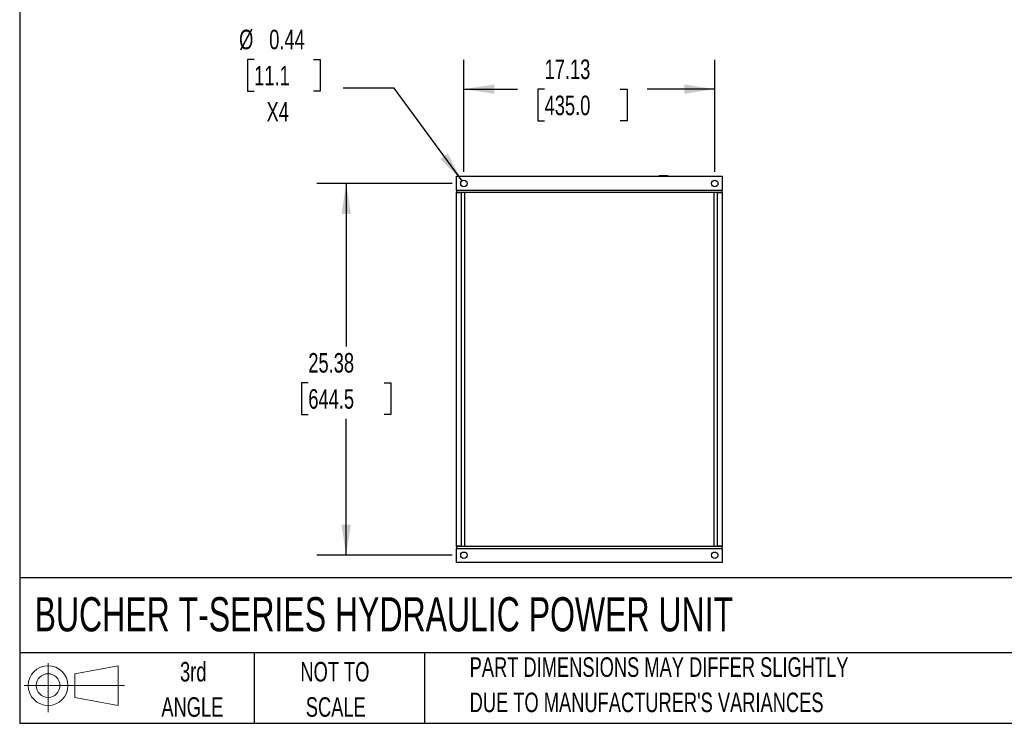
# Model space of a CAD drawing. Header units: inches. Extents: x 4 to 172, y 4 to 132.
# Tile 1 of 40: x 4 to 71, y 4 to 52. Entities that reach past the tile are written whole.
import ezdxf

# ---------------------------------------------------------------- set-up
doc = ezdxf.new("R2010")
doc.units = ezdxf.units.IN
doc.header["$LTSCALE"] = 16
doc.header["$MEASUREMENT"] = 0
doc.layers.add('DIMENSIONS', color=140, linetype='Continuous', lineweight=25)
doc.layers.add('TEXT', color=140, linetype='Continuous', lineweight=25)
doc.layers.add('SLD-DEFPOINTS', color=7, linetype='Continuous')
doc.styles.add('SLDTEXTSTYLE0', font='TXT', dxfattribs={"width": 0.7})
doc.dimstyles.new('SLDDIMSTYLE0', dxfattribs={"dimtxt": 1.359375, "dimasz": 2.08, "dimexe": 0, "dimexo": 0.0625, "dimgap": 0.339844, "dimtad": 0, "dimtih": 1, "dimtoh": 1, "dimrnd": 1e-09, "dimzin": 12, "dimdsep": 46, "dimtxsty": 'SLDTEXTSTYLE0', "dimsah": 1, "dimcen": 0.09, "dimadec": 0, "dimazin": 3, "dimtfac": 1, "dimtofl": 0, "dimtmove": 0, "dimatfit": 3, "dimfxl": 0, "dimfrac": 2, "dimtolj": 1, "dimtzin": 12, "dimarcsym": 0})
doc.dimstyles.new('SLDDIMSTYLE4', dxfattribs={"dimtxt": 1.359375, "dimasz": 2.08, "dimexe": 0, "dimexo": 0.0625, "dimgap": 0.339844, "dimtad": 0, "dimtih": 1, "dimtoh": 1, "dimrnd": 1e-09, "dimdsep": 46, "dimtxsty": 'SLDTEXTSTYLE0', "dimsah": 1, "dimcen": 0, "dimadec": 0, "dimazin": 2, "dimtfac": 1, "dimtofl": 0, "dimtmove": 0, "dimatfit": 3, "dimfxl": 0, "dimfrac": 2, "dimtolj": 1, "dimtzin": 12, "dimarcsym": 0})

# ---------------------------------------------------------------- blocks, each defined once
blk = doc.blocks.new('Block11')
at = {"color": 7, "linetype": 'Continuous', "lineweight": 18}
for p, q in [((1.63, 3.345), (1.63, 0)), ((3.452, 2.625), (6.409, 3.17)), ((6.409, 3.17), (6.409, 0.461)), ((3.452, 1.005), (3.452, 2.625)), ((0, 1.815), (6.85, 1.815)), ((3.452, 1.005), (6.409, 0.461))]:
    blk.add_line(p, q, dxfattribs=at)
for radius in [1.354, 0.81]:
    blk.add_circle((1.63, 1.815), radius, dxfattribs=at)
blk = doc.blocks.new('Block12')
at = {"layer": 'SLD-DEFPOINTS'}
blk.add_blockref('Block11', (0, 0), dxfattribs=at)
blk = doc.blocks.new('_D_6')
at = {"layer": 'DIMENSIONS'}
for p, q in [((20.01, 49.317), (19.553, 49.317)), ((19.553, 49.317), (19.553, 47.156)), ((24.049, 49.317), (24.506, 49.317)), ((24.506, 49.317), (24.506, 47.156)), ((19.553, 47.156), (20.01, 47.156)), ((24.506, 47.156), (24.049, 47.156)), ((29.575, 47.343), (26.075, 47.343)), ((34.201, 41.023), (29.575, 47.343))]:
    blk.add_line(p, q, dxfattribs=at)
blk.add_solid([(34.201, 41.023), (33.231, 42.89), (32.714, 42.512)], dxfattribs=at)
at = {"layer": 'DIMENSIONS', "char_height": 1.3333, "attachment_point": 1, "style": 'SLDTEXTSTYLE0'}
for s, insert in [('%%c', (18.983, 51.34)), ('0.44', (21.036, 51.34)), ('11.1', (20.01, 48.875)), ('X4', (20.855, 46.41))]:
    blk.add_mtext(s, dxfattribs=dict(at, insert=insert))
blk = doc.blocks.new('_D_7')
at = {"layer": 'DIMENSIONS'}
for p, q in [((33.53, 40.846), (24.291, 40.846)), ((26.291, 40.846), (26.291, 29.712)), ((23.706, 27.247), (23.249, 27.247)), ((23.249, 27.247), (23.249, 25.087)), ((28.876, 27.247), (29.332, 27.247)), ((29.332, 27.247), (29.332, 25.087)), ((23.249, 25.087), (23.706, 25.087)), ((29.332, 25.087), (28.876, 25.087)), ((26.291, 15.471), (26.291, 24.783)), ((33.53, 15.471), (24.291, 15.471))]:
    blk.add_line(p, q, dxfattribs=at)
for points in [[(26.291, 40.846), (25.971, 38.766), (26.611, 38.766)], [(26.291, 15.471), (26.611, 17.551), (25.971, 17.551)]]:
    blk.add_solid(points, dxfattribs=at)
at = {"layer": 'DIMENSIONS', "char_height": 1.3333, "attachment_point": 1, "style": 'SLDTEXTSTYLE0'}
for s, insert in [('25.38', (23.706, 29.271)), ('644.5', (23.706, 26.806))]:
    blk.add_mtext(s, dxfattribs=dict(at, insert=insert))
blk = doc.blocks.new('_D_8')
at = {"layer": 'DIMENSIONS'}
for p, q in [((34.33, 41.646), (34.33, 49.284)), ((51.455, 41.646), (51.455, 49.284)), ((34.33, 47.284), (37.996, 47.284)), ((39.839, 47.284), (39.382, 47.284)), ((39.382, 47.284), (39.382, 45.123)), ((45.009, 47.284), (45.466, 47.284)), ((45.466, 47.284), (45.466, 45.123)), ((51.455, 47.284), (46.851, 47.284)), ((39.382, 45.123), (39.839, 45.123)), ((45.466, 45.123), (45.009, 45.123))]:
    blk.add_line(p, q, dxfattribs=at)
for points in [[(34.33, 47.284), (36.41, 46.964), (36.41, 47.604)], [(51.455, 47.284), (49.375, 47.604), (49.375, 46.964)]]:
    blk.add_solid(points, dxfattribs=at)
at = {"layer": 'DIMENSIONS', "char_height": 1.3333, "attachment_point": 1, "style": 'SLDTEXTSTYLE0'}
for s, insert in [('17.13', (39.839, 49.307)), ('435.0', (39.839, 46.842))]:
    blk.add_mtext(s, dxfattribs=dict(at, insert=insert))

msp = doc.modelspace()

# ---------------------------------------------------------------- linework, layer by layer
for p, q in [((33.83, 41.346), (51.955, 41.346)), ((33.83, 40.376), (33.83, 41.346)), ((48.228, 41.371), (47.683, 41.371)), ((47.683, 41.371), (47.683, 41.346)), ((48.228, 41.346), (48.228, 41.371)), ((51.955, 41.346), (51.955, 40.376)), ((51.955, 40.376), (33.83, 40.376)), ((33.83, 40.376), (33.83, 40.242)), ((51.955, 40.242), (51.955, 40.376)), ((33.83, 40.242), (51.955, 40.242)), ((33.83, 40.212), (33.83, 40.242)), ((33.83, 16.106), (33.83, 40.212)), ((34.143, 40.212), (33.83, 40.212)), ((34.143, 40.242), (34.143, 16.076)), ((34.393, 16.076), (34.393, 40.242)), ((51.393, 40.242), (51.393, 16.076)), ((51.643, 16.076), (51.643, 40.242)), ((51.955, 40.212), (51.643, 40.212)), ((51.955, 40.242), (51.955, 40.212)), ((51.955, 40.212), (51.955, 16.106)), ((33.83, 16.076), (33.83, 16.106)), ((33.83, 16.106), (34.143, 16.106)), ((51.955, 16.076), (33.83, 16.076)), ((33.83, 16.076), (33.83, 15.941)), ((33.83, 15.941), (51.955, 15.941)), ((33.83, 14.971), (33.83, 15.941)), ((51.643, 16.106), (51.955, 16.106)), ((51.955, 16.106), (51.955, 16.076)), ((51.955, 15.941), (51.955, 16.076)), ((51.955, 15.941), (51.955, 14.971)), ((51.955, 14.971), (33.83, 14.971))]:
    msp.add_line(p, q)
for centre in [(34.33, 40.846), (51.455, 40.846), (34.33, 15.471), (51.455, 15.471)]:
    msp.add_circle(centre, 0.219)
for centre, start, end in [((47.683, 41.331), 90, 157.97569), ((48.228, 41.331), 22.02431, 90)]:
    msp.add_arc(centre, 0.04, start, end)
at = {"layer": 'TEXT'}
for p, q in [((4, 132), (4, 4)), ((172, 13.938), (4, 13.938)), ((172, 8.8), (4, 8.8)), ((20, 8.8), (20, 4)), ((31.629, 8.8), (31.629, 4)), ((4, 4), (172, 4))]:
    msp.add_line(p, q, dxfattribs=at)

# ---------------------------------------------------------------- block references
at = {"layer": 'SLD-DEFPOINTS'}
msp.add_blockref('Block12', (4.307, 4.758), dxfattribs=at)

# ---------------------------------------------------------------- texts
at = {"layer": 'TEXT', "style": 'SLDTEXTSTYLE0'}
for s, insert, char_height, attachment_point in [('BUCHER T-SERIES HYDRAULIC POWER UNIT', (5.018, 12.608), 2.33333, 1), ('3rd', (15.85, 8.187), 1.3333, 2), ('NOT TO', (25.522, 8.187), 1.3333, 2), ('PART DIMENSIONS MAY DIFFER SLIGHTLY', (34.721, 8.504), 1.33333, 1), ("DUE TO MANUFACTURER'S VARIANCES", (34.721, 6.096), 1.33333, 1), ('ANGLE', (15.789, 5.779), 1.3333, 2), ('SCALE', (25.582, 5.779), 1.3333, 2)]:
    msp.add_mtext(s, dxfattribs=dict(at, insert=insert, char_height=char_height, attachment_point=attachment_point))

# ---------------------------------------------------------------- dimensions: what is measured, and where the dimension line sits
at = {"layer": 'DIMENSIONS'}
dim = msp.add_diameter_dim_2p(p1=(34.46, 40.67), p2=(34.201, 41.023), text='<>\\PX4', dimstyle='SLDDIMSTYLE4', dxfattribs=at)
dim.commit()
dim.dimension.update_dxf_attribs({"geometry": '_D_6', "text_midpoint": (22.029, 48.045), "dimtype": 163})
dim = msp.add_linear_dim(base=(51.455359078, 47.283720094), p1=(34.330359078, 40.846163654), p2=(51.455359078, 40.846163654), dimstyle='SLDDIMSTYLE0', dxfattribs=at)
dim.commit()
dim.dimension.update_dxf_attribs({"geometry": '_D_8', "text_midpoint": (42.423856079, 47.283720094), "dimtype": 160})
dim = msp.add_linear_dim(base=(26.29083002, 40.846163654), p1=(34.330359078, 15.471163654), p2=(34.330359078, 40.846163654), angle=90, dimstyle='SLDDIMSTYLE0', dxfattribs=at)
dim.commit()
dim.dimension.update_dxf_attribs({"geometry": '_D_7', "text_midpoint": (26.29083002, 27.247497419), "dimtype": 160})

doc.saveas('drawing.dxf')
